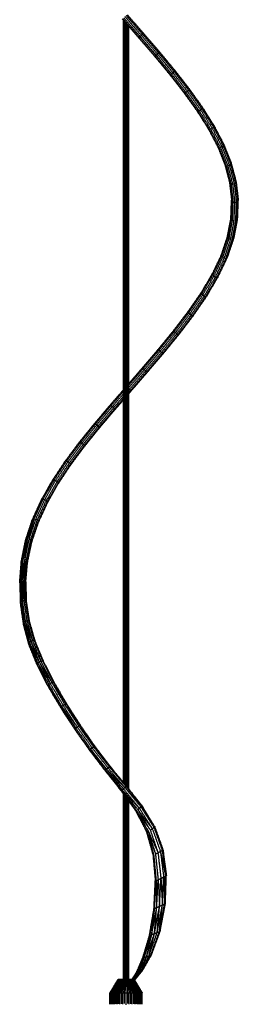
# Model space of a CAD drawing. Header units: millimetres. Extents: x 151 to 203, y 114 to 301.
# Tile 8 of 9: x 173 to 181, y 243 to 279. Entities that reach past the tile are written whole.
import ezdxf

# ---------------------------------------------------------------- set-up
doc = ezdxf.new("R2010")
doc.units = ezdxf.units.MM
doc.header["$MEASUREMENT"] = 0
doc.layers.add('Make2D$visible$lines', color=7, linetype='Continuous', true_color=0x000000)

msp = doc.modelspace()

# ---------------------------------------------------------------- linework, layer by layer
at = {"layer": 'Make2D$visible$lines'}
for points in [[(177.027, 279.49), (177.33, 279.144), (177.633, 278.797)], [(177.075, 279.531), (177.378, 279.183), (177.682, 278.836)], [(177.12, 279.568), (177.423, 279.222), (177.726, 278.876)], [(177.151, 279.594), (177.452, 279.249), (177.754, 278.905)], [(177.159, 279.6), (177.459, 279.258), (177.759, 278.916)], [(176.974, 279.444), (177.274, 279.101), (177.574, 278.759)], [(176.991, 279.459), (177.292, 279.114), (177.594, 278.769)], [(177.021, 251.189), (177.021, 265.289), (177.021, 279.39)], [(177.023, 251.187), (177.023, 265.288), (177.023, 279.388)], [(177.025, 251.184), (177.025, 265.285), (177.025, 279.386)], [(177.028, 251.181), (177.028, 265.281), (177.028, 279.382)], [(177.032, 251.176), (177.032, 265.277), (177.032, 279.378)], [(177.037, 251.17), (177.037, 265.271), (177.037, 279.372)], [(177.043, 251.163), (177.043, 265.264), (177.043, 279.366)], [(177.049, 251.156), (177.049, 265.257), (177.049, 279.358)], [(177.056, 251.147), (177.056, 265.249), (177.056, 279.35)], [(177.064, 251.138), (177.064, 265.24), (177.064, 279.342)], [(177.072, 251.129), (177.072, 265.231), (177.072, 279.333)], [(177.08, 251.118), (177.08, 265.221), (177.08, 279.323)], [(177.089, 251.108), (177.089, 265.21), (177.089, 279.313)], [(177.098, 251.097), (177.098, 265.2), (177.098, 279.302)], [(177.108, 251.086), (177.108, 265.189), (177.108, 279.292)], [(177.117, 251.074), (177.117, 265.178), (177.117, 279.281)], [(177.126, 251.063), (177.126, 265.167), (177.126, 279.27)], [(177.136, 251.051), (177.136, 265.155), (177.136, 279.26)], [(177.145, 251.04), (177.145, 265.144), (177.145, 279.249)], [(177.154, 251.028), (177.154, 265.134), (177.154, 279.239)], [(177.162, 251.018), (177.162, 265.123), (177.162, 279.229)], [(177.17, 251.007), (177.17, 265.114), (177.17, 279.22)], [(177.178, 250.998), (177.178, 265.105), (177.178, 279.211)], [(177.185, 250.989), (177.185, 265.096), (177.185, 279.203)], [(177.191, 250.981), (177.191, 265.088), (177.191, 279.196)], [(177.197, 250.974), (177.197, 265.082), (177.197, 279.19)], [(177.202, 250.968), (177.202, 265.076), (177.202, 279.184)], [(177.206, 250.962), (177.206, 265.071), (177.206, 279.18)], [(177.209, 250.958), (177.209, 265.067), (177.209, 279.176)], [(177.211, 250.955), (177.211, 265.064), (177.211, 279.173)], [(177.212, 250.954), (177.212, 265.063), (177.212, 279.172)], [(177.574, 278.759), (177.584, 278.764), (177.594, 278.769)], [(177.574, 278.759), (177.867, 278.417), (178.161, 278.076)], [(177.594, 278.769), (177.614, 278.783), (177.633, 278.797)], [(177.594, 278.769), (177.889, 278.425), (178.185, 278.081)], [(177.633, 278.797), (177.658, 278.817), (177.682, 278.836)], [(177.633, 278.797), (177.93, 278.451), (178.227, 278.105)], [(177.682, 278.836), (177.704, 278.856), (177.726, 278.876)], [(177.682, 278.836), (177.979, 278.49), (178.277, 278.143)], [(177.726, 278.876), (177.74, 278.89), (177.754, 278.905)], [(177.726, 278.876), (178.023, 278.53), (178.32, 278.184)], [(177.754, 278.905), (177.756, 278.91), (177.759, 278.916)], [(177.754, 278.905), (178.05, 278.561), (178.346, 278.216)], [(177.759, 278.916), (178.053, 278.574), (178.348, 278.232)], [(178.161, 278.076), (178.443, 277.736), (178.724, 277.396)], [(178.185, 278.081), (178.206, 278.093), (178.227, 278.105)], [(178.185, 278.081), (178.468, 277.738), (178.751, 277.396)], [(178.227, 278.105), (178.252, 278.124), (178.277, 278.143)], [(178.227, 278.105), (178.512, 277.761), (178.797, 277.416)], [(178.277, 278.143), (178.298, 278.163), (178.32, 278.184)], [(178.277, 278.143), (178.562, 277.797), (178.848, 277.451)], [(178.32, 278.184), (178.333, 278.2), (178.346, 278.216)], [(178.32, 278.184), (178.606, 277.838), (178.892, 277.492)], [(178.346, 278.216), (178.347, 278.224), (178.348, 278.232)], [(178.346, 278.216), (178.631, 277.872), (178.916, 277.528)], [(178.348, 278.232), (178.631, 277.89), (178.914, 277.549)], [(178.724, 277.396), (178.989, 277.058), (179.253, 276.719)], [(178.751, 277.396), (178.774, 277.406), (178.797, 277.416)], [(178.751, 277.396), (179.017, 277.055), (179.283, 276.714)], [(178.797, 277.416), (178.822, 277.434), (178.848, 277.451)], [(178.797, 277.416), (179.064, 277.073), (179.331, 276.73)], [(178.848, 277.451), (178.87, 277.472), (178.892, 277.492)], [(178.848, 277.451), (179.116, 277.107), (179.384, 276.763)], [(178.892, 277.492), (178.904, 277.51), (178.916, 277.528)], [(178.892, 277.492), (179.16, 277.148), (179.428, 276.804)], [(178.914, 277.549), (179.181, 277.208), (179.447, 276.867)], [(178.914, 277.549), (178.915, 277.538), (178.916, 277.528)], [(178.916, 277.528), (179.184, 277.185), (179.451, 276.842)], [(179.253, 276.719), (179.494, 276.383), (179.734, 276.047)], [(179.283, 276.714), (179.307, 276.722), (179.331, 276.73)], [(179.283, 276.714), (179.525, 276.376), (179.767, 276.037)], [(179.331, 276.73), (179.358, 276.746), (179.384, 276.763)], [(179.331, 276.73), (179.575, 276.389), (179.818, 276.048)], [(179.384, 276.763), (179.406, 276.783), (179.428, 276.804)], [(179.384, 276.763), (179.629, 276.42), (179.873, 276.078)], [(179.428, 276.804), (179.44, 276.823), (179.451, 276.842)], [(179.428, 276.804), (179.673, 276.461), (179.918, 276.118)], [(179.447, 276.867), (179.69, 276.527), (179.933, 276.187)], [(179.447, 276.867), (179.449, 276.854), (179.451, 276.842)], [(179.451, 276.842), (179.695, 276.5), (179.94, 276.158)], [(179.933, 276.187), (180.147, 275.848), (180.361, 275.508)], [(179.933, 276.187), (179.936, 276.172), (179.94, 276.158)], [(179.734, 276.047), (179.946, 275.713), (180.157, 275.379)], [(179.734, 276.047), (179.751, 276.042), (179.767, 276.037)], [(179.767, 276.037), (179.793, 276.043), (179.818, 276.048)], [(179.767, 276.037), (179.98, 275.701), (180.193, 275.364)], [(179.818, 276.048), (179.846, 276.063), (179.873, 276.078)], [(179.818, 276.048), (180.032, 275.709), (180.246, 275.37)], [(179.873, 276.078), (179.896, 276.098), (179.918, 276.118)], [(179.873, 276.078), (180.088, 275.737), (180.303, 275.396)], [(179.918, 276.118), (179.929, 276.138), (179.94, 276.158)], [(179.918, 276.118), (180.133, 275.776), (180.349, 275.435)], [(179.94, 276.158), (180.155, 275.817), (180.37, 275.476)], [(180.349, 275.435), (180.359, 275.455), (180.37, 275.476)], [(180.361, 275.508), (180.54, 275.169), (180.718, 274.829)], [(180.361, 275.508), (180.365, 275.492), (180.37, 275.476)], [(180.37, 275.476), (180.549, 275.135), (180.729, 274.794)], [(180.157, 275.379), (180.333, 275.046), (180.508, 274.712)], [(180.157, 275.379), (180.175, 275.372), (180.193, 275.364)], [(180.193, 275.364), (180.37, 275.028), (180.547, 274.693)], [(180.246, 275.37), (180.275, 275.383), (180.303, 275.396)], [(180.246, 275.37), (180.425, 275.032), (180.603, 274.694)], [(180.303, 275.396), (180.326, 275.416), (180.349, 275.435)], [(180.303, 275.396), (180.483, 275.056), (180.662, 274.716)], [(180.349, 275.435), (180.528, 275.094), (180.708, 274.753)], [(180.662, 274.716), (180.685, 274.734), (180.708, 274.753)], [(180.708, 274.753), (180.719, 274.773), (180.729, 274.794)], [(180.708, 274.753), (180.846, 274.411), (180.983, 274.069)], [(180.718, 274.829), (180.855, 274.488), (180.991, 274.147)], [(180.718, 274.829), (180.723, 274.812), (180.729, 274.794)], [(180.729, 274.794), (180.866, 274.452), (181.003, 274.11)], [(180.508, 274.712), (180.642, 274.378), (180.775, 274.044)], [(180.508, 274.712), (180.527, 274.703), (180.547, 274.693)], [(180.547, 274.693), (180.681, 274.357), (180.816, 274.021)], [(180.603, 274.694), (180.633, 274.705), (180.662, 274.716)], [(180.603, 274.694), (180.739, 274.356), (180.875, 274.017)], [(180.662, 274.716), (180.799, 274.376), (180.936, 274.035)], [(180.768, 274.061), (180.854, 273.738), (180.939, 273.414)], [(180.775, 274.044), (180.864, 273.71), (180.952, 273.375)], [(180.775, 274.044), (180.796, 274.033), (180.816, 274.021)], [(180.816, 274.021), (180.905, 273.684), (180.994, 273.348)], [(180.875, 274.017), (180.906, 274.026), (180.936, 274.035)], [(180.875, 274.017), (180.965, 273.678), (181.055, 273.339)], [(180.936, 274.035), (180.96, 274.052), (180.983, 274.069)], [(180.936, 274.035), (181.027, 273.693), (181.118, 273.352)], [(180.983, 274.069), (180.993, 274.089), (181.003, 274.11)], [(180.983, 274.069), (181.075, 273.726), (181.166, 273.383)], [(180.991, 274.147), (180.997, 274.128), (181.003, 274.11)], [(181.003, 274.11), (181.095, 273.766), (181.186, 273.423)], [(180.939, 273.414), (180.978, 273.078), (181.017, 272.743)], [(180.939, 273.414), (180.945, 273.394), (180.952, 273.375)], [(180.952, 273.375), (180.991, 273.039), (181.031, 272.703)], [(180.952, 273.375), (180.973, 273.361), (180.994, 273.348)], [(180.994, 273.348), (181.034, 273.01), (181.074, 272.672)], [(180.994, 273.348), (181.025, 273.343), (181.055, 273.339)], [(181.055, 273.339), (181.086, 273.346), (181.118, 273.352)], [(181.055, 273.339), (181.095, 272.999), (181.136, 272.659)], [(181.118, 273.352), (181.142, 273.367), (181.166, 273.383)], [(181.118, 273.352), (181.159, 273.009), (181.199, 272.667)], [(181.166, 273.383), (181.176, 273.403), (181.186, 273.423)], [(181.166, 273.383), (181.207, 273.038), (181.248, 272.694)], [(181.186, 273.423), (181.227, 273.078), (181.267, 272.732)], [(180.993, 272.068), (181.005, 272.405), (181.017, 272.743)], [(181.007, 272.027), (181.019, 272.365), (181.031, 272.703)], [(181.017, 272.743), (181.024, 272.723), (181.031, 272.703)], [(181.031, 272.703), (181.053, 272.687), (181.074, 272.672)], [(181.051, 271.993), (181.063, 272.333), (181.074, 272.672)], [(181.074, 272.672), (181.105, 272.665), (181.136, 272.659)], [(181.112, 271.975), (181.124, 272.317), (181.136, 272.659)], [(181.136, 272.659), (181.168, 272.663), (181.199, 272.667)], [(181.175, 271.978), (181.187, 272.323), (181.199, 272.667)], [(181.199, 272.667), (181.224, 272.68), (181.248, 272.694)], [(181.223, 272.001), (181.235, 272.348), (181.248, 272.694)], [(181.242, 272.038), (181.255, 272.385), (181.267, 272.732)], [(181.248, 272.694), (181.258, 272.713), (181.267, 272.732)], [(180.866, 271.387), (180.929, 271.728), (180.993, 272.068)], [(180.881, 271.347), (180.944, 271.687), (181.007, 272.027)], [(180.924, 271.311), (180.987, 271.652), (181.051, 271.993)], [(180.984, 271.288), (181.048, 271.632), (181.112, 271.975)], [(180.993, 272.068), (181, 272.047), (181.007, 272.027)], [(181.007, 272.027), (181.029, 272.01), (181.051, 271.993)], [(181.045, 271.286), (181.11, 271.632), (181.175, 271.978)], [(181.051, 271.993), (181.082, 271.984), (181.112, 271.975)], [(181.091, 271.305), (181.157, 271.653), (181.223, 272.001)], [(181.109, 271.339), (181.176, 271.689), (181.242, 272.038)], [(181.175, 271.978), (181.199, 271.99), (181.223, 272.001)], [(181.223, 272.001), (181.233, 272.02), (181.242, 272.038)], [(180.636, 270.7), (180.751, 271.044), (180.866, 271.387)], [(180.652, 270.66), (180.759, 271.024), (180.866, 271.387)], [(180.652, 270.66), (180.766, 271.004), (180.881, 271.347)], [(180.695, 270.622), (180.809, 270.966), (180.924, 271.311)], [(180.753, 270.596), (180.869, 270.942), (180.984, 271.288)], [(180.812, 270.589), (180.929, 270.938), (181.045, 271.286)], [(180.855, 270.603), (180.973, 270.954), (181.091, 271.305)], [(180.866, 271.387), (180.873, 271.367), (180.881, 271.347)], [(180.87, 270.633), (180.99, 270.986), (181.109, 271.339)], [(180.87, 270.633), (180.964, 270.918), (181.058, 271.202)], [(180.881, 271.347), (180.902, 271.329), (180.924, 271.311)], [(180.924, 271.311), (180.954, 271.299), (180.984, 271.288)], [(181.045, 271.286), (181.068, 271.296), (181.091, 271.305)], [(181.091, 271.305), (181.1, 271.322), (181.109, 271.339)], [(180.306, 270.005), (180.471, 270.352), (180.636, 270.7)], [(180.324, 269.967), (180.488, 270.313), (180.652, 270.66)], [(180.366, 269.927), (180.53, 270.275), (180.695, 270.622)], [(180.423, 269.897), (180.588, 270.247), (180.753, 270.596)], [(180.478, 269.885), (180.645, 270.237), (180.812, 270.589)], [(180.518, 269.894), (180.686, 270.248), (180.855, 270.603)], [(180.636, 270.7), (180.644, 270.68), (180.652, 270.66)], [(180.652, 270.66), (180.673, 270.641), (180.695, 270.622)], [(180.695, 270.622), (180.724, 270.609), (180.753, 270.596)], [(180.812, 270.589), (180.833, 270.596), (180.855, 270.603)], [(180.855, 270.603), (180.862, 270.618), (180.87, 270.633)], [(179.893, 269.306), (180.099, 269.655), (180.306, 270.005)], [(179.903, 269.329), (180.111, 269.68), (180.319, 270.032)], [(180.306, 270.005), (180.315, 269.986), (180.324, 269.967)], [(179.912, 269.269), (180.118, 269.618), (180.324, 269.967)], [(179.954, 269.229), (180.16, 269.578), (180.366, 269.927)], [(180.009, 269.196), (180.216, 269.547), (180.423, 269.897)], [(180.061, 269.179), (180.27, 269.532), (180.478, 269.885)], [(180.097, 269.182), (180.307, 269.538), (180.518, 269.894)], [(180.324, 269.967), (180.345, 269.947), (180.366, 269.927)], [(180.366, 269.927), (180.395, 269.912), (180.423, 269.897)], [(180.423, 269.897), (180.451, 269.891), (180.478, 269.885)], [(180.478, 269.885), (180.498, 269.889), (180.518, 269.894)], [(179.411, 268.606), (179.652, 268.956), (179.893, 269.306)], [(179.418, 268.625), (179.66, 268.977), (179.903, 269.329)], [(179.432, 268.572), (179.672, 268.92), (179.912, 269.269)], [(179.893, 269.306), (179.898, 269.317), (179.903, 269.329)], [(179.893, 269.306), (179.902, 269.287), (179.912, 269.269)], [(179.912, 269.269), (179.933, 269.249), (179.954, 269.229)], [(179.474, 268.531), (179.714, 268.88), (179.954, 269.229)], [(179.527, 268.495), (179.768, 268.845), (180.009, 269.196)], [(179.577, 268.473), (179.819, 268.826), (180.061, 269.179)], [(179.609, 268.472), (179.853, 268.827), (180.097, 269.182)], [(179.954, 269.229), (179.982, 269.212), (180.009, 269.196)], [(180.009, 269.196), (180.035, 269.187), (180.061, 269.179)], [(180.061, 269.179), (180.079, 269.18), (180.097, 269.182)], [(178.878, 267.91), (179.145, 268.258), (179.411, 268.606)], [(178.883, 267.925), (179.15, 268.275), (179.418, 268.625)], [(178.9, 267.878), (179.166, 268.225), (179.432, 268.572)], [(179.411, 268.606), (179.415, 268.616), (179.418, 268.625)], [(179.411, 268.606), (179.421, 268.589), (179.432, 268.572)], [(179.432, 268.572), (179.453, 268.551), (179.474, 268.531)], [(178.943, 267.837), (179.208, 268.184), (179.474, 268.531)], [(178.994, 267.799), (179.261, 268.147), (179.527, 268.495)], [(179.041, 267.773), (179.309, 268.123), (179.577, 268.473)], [(179.071, 267.766), (179.34, 268.119), (179.609, 268.472)], [(179.474, 268.531), (179.501, 268.513), (179.527, 268.495)], [(179.527, 268.495), (179.552, 268.484), (179.577, 268.473)], [(178.31, 267.217), (178.594, 267.563), (178.878, 267.91)], [(178.312, 267.228), (178.597, 267.576), (178.883, 267.925)], [(178.333, 267.188), (178.617, 267.533), (178.9, 267.878)], [(178.376, 267.148), (178.659, 267.492), (178.943, 267.837)], [(178.878, 267.91), (178.88, 267.917), (178.883, 267.925)], [(178.878, 267.91), (178.889, 267.894), (178.9, 267.878)], [(178.9, 267.878), (178.921, 267.857), (178.943, 267.837)], [(178.943, 267.837), (178.968, 267.818), (178.994, 267.799)], [(178.427, 267.108), (178.71, 267.453), (178.994, 267.799)], [(178.471, 267.078), (178.756, 267.425), (179.041, 267.773)], [(178.498, 267.067), (178.784, 267.417), (179.071, 267.766)], [(178.994, 267.799), (179.018, 267.786), (179.041, 267.773)], [(177.722, 266.534), (178.017, 266.881), (178.312, 267.228)], [(177.723, 266.528), (178.016, 266.873), (178.31, 267.217)], [(177.748, 266.502), (178.041, 266.845), (178.333, 267.188)], [(177.791, 266.463), (178.084, 266.805), (178.376, 267.148)], [(177.84, 266.421), (178.133, 266.765), (178.427, 267.108)], [(177.883, 266.389), (178.177, 266.733), (178.471, 267.078)], [(178.31, 267.217), (178.311, 267.222), (178.312, 267.228)], [(178.31, 267.217), (178.322, 267.202), (178.333, 267.188)], [(178.333, 267.188), (178.355, 267.168), (178.376, 267.148)], [(178.376, 267.148), (178.401, 267.128), (178.427, 267.108)], [(178.427, 267.108), (178.449, 267.093), (178.471, 267.078)], [(178.471, 267.078), (178.485, 267.073), (178.498, 267.067)], [(177.907, 266.373), (178.203, 266.72), (178.498, 267.067)], [(177.212, 265.946), (177.467, 266.24), (177.722, 266.534)], [(177.212, 265.94), (177.468, 266.234), (177.723, 266.528)], [(177.212, 265.886), (177.48, 266.194), (177.748, 266.502)], [(177.212, 265.798), (177.502, 266.131), (177.791, 266.463)], [(177.247, 265.739), (177.544, 266.08), (177.84, 266.421)], [(177.288, 265.704), (177.585, 266.046), (177.883, 266.389)], [(177.309, 265.684), (177.608, 266.029), (177.907, 266.373)], [(177.723, 266.528), (177.735, 266.515), (177.748, 266.502)], [(177.748, 266.502), (177.769, 266.482), (177.791, 266.463)], [(177.791, 266.463), (177.816, 266.442), (177.84, 266.421)], [(177.84, 266.421), (177.862, 266.405), (177.883, 266.389)], [(177.883, 266.389), (177.895, 266.381), (177.907, 266.373)], [(176.525, 265.152), (176.773, 265.439), (177.021, 265.725)], [(176.531, 265.155), (176.776, 265.437), (177.021, 265.72)], [(176.561, 265.136), (176.791, 265.401), (177.021, 265.666)], [(177.212, 265.769), (177.23, 265.754), (177.247, 265.739)], [(177.212, 265.7), (177.23, 265.72), (177.247, 265.739)], [(177.212, 265.617), (177.25, 265.661), (177.288, 265.704)], [(177.212, 265.573), (177.261, 265.629), (177.309, 265.684)], [(177.247, 265.739), (177.267, 265.722), (177.288, 265.704)], [(177.288, 265.704), (177.298, 265.694), (177.309, 265.684)], [(176.607, 265.101), (176.814, 265.34), (177.021, 265.578)], [(176.656, 265.059), (176.839, 265.27), (177.021, 265.48)], [(176.695, 265.021), (176.858, 265.209), (177.021, 265.397)], [(176.714, 264.998), (176.868, 265.175), (177.021, 265.353)], [(175.937, 264.46), (176.231, 264.806), (176.525, 265.152)], [(175.948, 264.468), (176.239, 264.811), (176.531, 265.155)], [(175.981, 264.454), (176.271, 264.795), (176.561, 265.136)], [(176.029, 264.422), (176.318, 264.762), (176.607, 265.101)], [(176.079, 264.38), (176.367, 264.72), (176.656, 265.059)], [(176.116, 264.34), (176.406, 264.681), (176.695, 265.021)], [(176.132, 264.313), (176.423, 264.655), (176.714, 264.998)], [(176.531, 265.155), (176.546, 265.146), (176.561, 265.136)], [(176.561, 265.136), (176.584, 265.119), (176.607, 265.101)], [(176.607, 265.101), (176.631, 265.08), (176.656, 265.059)], [(176.656, 265.059), (176.675, 265.04), (176.695, 265.021)], [(176.695, 265.021), (176.704, 265.01), (176.714, 264.998)], [(175.377, 263.768), (175.657, 264.114), (175.937, 264.46)], [(175.391, 263.78), (175.67, 264.124), (175.948, 264.468)], [(175.429, 263.771), (175.705, 264.112), (175.981, 264.454)], [(175.479, 263.742), (175.754, 264.082), (176.029, 264.422)], [(175.53, 263.702), (175.804, 264.041), (176.079, 264.38)], [(175.567, 263.661), (175.841, 264), (176.116, 264.34)], [(175.58, 263.63), (175.856, 263.971), (176.132, 264.313)], [(175.937, 264.46), (175.943, 264.464), (175.948, 264.468)], [(175.948, 264.468), (175.964, 264.461), (175.981, 264.454)], [(175.981, 264.454), (176.005, 264.438), (176.029, 264.422)], [(176.029, 264.422), (176.054, 264.401), (176.079, 264.38)], [(176.079, 264.38), (176.097, 264.36), (176.116, 264.34)], [(176.116, 264.34), (176.124, 264.327), (176.132, 264.313)], [(174.858, 263.073), (175.118, 263.42), (175.377, 263.768)], [(174.876, 263.09), (175.134, 263.435), (175.391, 263.78)], [(174.917, 263.086), (175.173, 263.428), (175.429, 263.771)], [(174.971, 263.061), (175.225, 263.402), (175.479, 263.742)], [(175.023, 263.022), (175.276, 263.362), (175.53, 263.702)], [(175.059, 262.979), (175.313, 263.32), (175.567, 263.661)], [(175.069, 262.944), (175.324, 263.287), (175.58, 263.63)], [(175.377, 263.768), (175.384, 263.774), (175.391, 263.78)], [(175.391, 263.78), (175.41, 263.776), (175.429, 263.771)], [(175.429, 263.771), (175.454, 263.757), (175.479, 263.742)], [(175.479, 263.742), (175.505, 263.722), (175.53, 263.702)], [(175.53, 263.702), (175.548, 263.681), (175.567, 263.661)], [(175.567, 263.661), (175.573, 263.645), (175.58, 263.63)], [(174.389, 262.364), (174.624, 262.718), (174.858, 263.073)], [(174.41, 262.386), (174.643, 262.738), (174.876, 263.09)], [(174.454, 262.387), (174.686, 262.737), (174.917, 263.086)], [(174.858, 263.073), (174.867, 263.082), (174.876, 263.09)], [(174.917, 263.086), (174.944, 263.073), (174.971, 263.061)], [(174.511, 262.366), (174.741, 262.713), (174.971, 263.061)], [(174.565, 262.328), (174.794, 262.675), (175.023, 263.022)], [(174.6, 262.284), (174.83, 262.632), (175.059, 262.979)], [(174.609, 262.246), (174.839, 262.595), (175.069, 262.944)], [(174.971, 263.061), (174.997, 263.041), (175.023, 263.022)], [(175.023, 263.022), (175.041, 263), (175.059, 262.979)], [(175.059, 262.979), (175.064, 262.961), (175.069, 262.944)], [(173.979, 261.641), (174.184, 262.002), (174.389, 262.364)], [(174.003, 261.669), (174.206, 262.028), (174.41, 262.386)], [(174.05, 261.676), (174.252, 262.032), (174.454, 262.387)], [(174.11, 261.659), (174.31, 262.013), (174.511, 262.366)], [(174.389, 262.364), (174.399, 262.375), (174.41, 262.386)], [(174.454, 262.387), (174.483, 262.377), (174.511, 262.366)], [(174.511, 262.366), (174.538, 262.347), (174.565, 262.328)], [(174.165, 261.624), (174.365, 261.976), (174.565, 262.328)], [(174.201, 261.58), (174.401, 261.932), (174.6, 262.284)], [(174.208, 261.538), (174.409, 261.892), (174.609, 262.246)], [(174.565, 262.328), (174.582, 262.306), (174.6, 262.284)], [(174.6, 262.284), (174.605, 262.265), (174.609, 262.246)], [(173.643, 260.903), (173.811, 261.272), (173.979, 261.641)], [(173.667, 260.936), (173.835, 261.303), (174.003, 261.669)], [(173.717, 260.949), (173.884, 261.312), (174.05, 261.676)], [(173.717, 260.949), (173.86, 261.309), (174.003, 261.669)], [(173.778, 260.939), (173.944, 261.299), (174.11, 261.659)], [(173.834, 260.908), (173.999, 261.266), (174.165, 261.624)], [(173.979, 261.641), (173.991, 261.655), (174.003, 261.669)], [(174.003, 261.669), (174.026, 261.672), (174.05, 261.676)], [(174.05, 261.676), (174.08, 261.668), (174.11, 261.659)], [(174.11, 261.659), (174.137, 261.642), (174.165, 261.624)], [(174.165, 261.624), (174.183, 261.602), (174.201, 261.58)], [(173.87, 260.865), (174.036, 261.222), (174.201, 261.58)], [(173.877, 260.82), (174.043, 261.179), (174.208, 261.538)], [(174.201, 261.58), (174.204, 261.559), (174.208, 261.538)], [(173.394, 260.144), (173.518, 260.524), (173.643, 260.903)], [(173.419, 260.183), (173.543, 260.559), (173.667, 260.936)], [(173.419, 260.183), (173.531, 260.543), (173.643, 260.903)], [(173.469, 260.203), (173.593, 260.576), (173.717, 260.949)], [(173.469, 260.203), (173.568, 260.57), (173.667, 260.936)], [(173.53, 260.2), (173.623, 260.575), (173.717, 260.949)], [(173.53, 260.2), (173.654, 260.57), (173.778, 260.939)], [(173.586, 260.175), (173.71, 260.541), (173.834, 260.908)], [(173.643, 260.903), (173.655, 260.92), (173.667, 260.936)], [(173.667, 260.936), (173.692, 260.943), (173.717, 260.949)], [(173.778, 260.939), (173.806, 260.923), (173.834, 260.908)], [(173.834, 260.908), (173.852, 260.886), (173.87, 260.865)], [(173.622, 260.134), (173.746, 260.499), (173.87, 260.865)], [(173.628, 260.089), (173.752, 260.454), (173.877, 260.82)], [(173.87, 260.865), (173.874, 260.843), (173.877, 260.82)], [(173.265, 259.41), (173.342, 259.797), (173.419, 260.183)], [(173.314, 259.439), (173.391, 259.821), (173.469, 260.203)], [(173.314, 259.439), (173.366, 259.811), (173.419, 260.183)], [(173.374, 259.445), (173.421, 259.824), (173.469, 260.203)], [(173.374, 259.445), (173.452, 259.823), (173.53, 260.2)], [(173.394, 260.144), (173.406, 260.164), (173.419, 260.183)], [(173.419, 260.183), (173.444, 260.193), (173.469, 260.203)], [(173.429, 259.426), (173.508, 259.801), (173.586, 260.175)], [(173.53, 260.2), (173.558, 260.188), (173.586, 260.175)], [(173.586, 260.175), (173.604, 260.154), (173.622, 260.134)], [(173.24, 259.367), (173.317, 259.756), (173.394, 260.144)], [(173.265, 259.41), (173.329, 259.777), (173.394, 260.144)], [(173.464, 259.389), (173.543, 259.761), (173.622, 260.134)], [(173.47, 259.343), (173.549, 259.716), (173.628, 260.089)], [(173.622, 260.134), (173.625, 260.111), (173.628, 260.089)], [(173.251, 258.668), (173.283, 259.053), (173.314, 259.439)], [(173.265, 259.41), (173.29, 259.425), (173.314, 259.439)], [(173.31, 258.682), (173.342, 259.064), (173.374, 259.445)], [(173.31, 258.682), (173.312, 259.061), (173.314, 259.439)], [(173.364, 258.671), (173.369, 259.058), (173.374, 259.445)], [(173.364, 258.671), (173.396, 259.049), (173.429, 259.426)], [(173.374, 259.445), (173.401, 259.436), (173.429, 259.426)], [(173.429, 259.426), (173.447, 259.408), (173.464, 259.389)], [(173.18, 258.583), (173.21, 258.975), (173.24, 259.367)], [(173.204, 258.631), (173.235, 259.021), (173.265, 259.41)], [(173.204, 258.631), (173.222, 258.999), (173.24, 259.367)], [(173.24, 259.367), (173.253, 259.389), (173.265, 259.41)], [(173.251, 258.668), (173.258, 259.039), (173.265, 259.41)], [(173.398, 258.638), (173.431, 259.013), (173.464, 259.389)], [(173.403, 258.592), (173.437, 258.967), (173.47, 259.343)], [(173.464, 259.389), (173.467, 259.366), (173.47, 259.343)], [(173.18, 258.583), (173.192, 258.607), (173.204, 258.631)], [(173.18, 258.583), (173.192, 258.197), (173.205, 257.811)], [(173.204, 258.631), (173.228, 258.65), (173.251, 258.668)], [(173.204, 258.631), (173.216, 258.247), (173.228, 257.862)], [(173.204, 258.631), (173.24, 258.268), (173.275, 257.905)], [(173.251, 258.668), (173.263, 258.286), (173.275, 257.905)], [(173.251, 258.668), (173.292, 258.297), (173.333, 257.927)], [(173.31, 258.682), (173.321, 258.305), (173.333, 257.927)], [(173.31, 258.682), (173.348, 258.302), (173.387, 257.922)], [(173.31, 258.682), (173.337, 258.677), (173.364, 258.671)], [(173.364, 258.671), (173.375, 258.297), (173.387, 257.922)], [(173.364, 258.671), (173.381, 258.655), (173.398, 258.638)], [(173.398, 258.638), (173.41, 258.266), (173.421, 257.893)], [(173.398, 258.638), (173.401, 258.615), (173.403, 258.592)], [(173.403, 258.592), (173.414, 258.228), (173.425, 257.864)], [(173.205, 257.811), (173.217, 257.836), (173.228, 257.862)], [(173.205, 257.811), (173.259, 257.435), (173.312, 257.059)], [(173.205, 257.811), (173.207, 257.788), (173.209, 257.765)], [(173.209, 257.765), (173.263, 257.39), (173.317, 257.016)], [(173.228, 257.862), (173.252, 257.883), (173.275, 257.905)], [(173.228, 257.862), (173.283, 257.487), (173.337, 257.112)], [(173.228, 257.862), (173.307, 257.51), (173.385, 257.158)], [(173.275, 257.905), (173.304, 257.916), (173.333, 257.927)], [(173.275, 257.905), (173.33, 257.531), (173.385, 257.158)], [(173.333, 257.927), (173.389, 257.556), (173.444, 257.184)], [(173.333, 257.927), (173.36, 257.924), (173.387, 257.922)], [(173.387, 257.922), (173.443, 257.554), (173.499, 257.185)], [(173.387, 257.922), (173.404, 257.908), (173.421, 257.893)], [(173.421, 257.893), (173.477, 257.527), (173.533, 257.16)], [(173.312, 257.059), (173.325, 257.086), (173.337, 257.112)], [(173.312, 257.059), (173.413, 256.69), (173.513, 256.32)], [(173.312, 257.059), (173.426, 256.715), (173.54, 256.371)], [(173.312, 257.059), (173.315, 257.037), (173.317, 257.016)], [(173.317, 257.016), (173.417, 256.648), (173.517, 256.28)], [(173.337, 257.112), (173.361, 257.135), (173.385, 257.158)], [(173.337, 257.112), (173.439, 256.741), (173.54, 256.371)], [(173.337, 257.112), (173.464, 256.764), (173.59, 256.417)], [(173.385, 257.158), (173.415, 257.171), (173.444, 257.184)], [(173.385, 257.158), (173.488, 256.787), (173.59, 256.417)], [(173.385, 257.158), (173.518, 256.802), (173.652, 256.446)], [(173.444, 257.184), (173.548, 256.815), (173.652, 256.446)], [(173.499, 257.185), (173.603, 256.818), (173.708, 256.45)], [(173.499, 257.185), (173.621, 256.807), (173.742, 256.429)], [(173.499, 257.185), (173.516, 257.173), (173.533, 257.16)], [(173.533, 257.16), (173.638, 256.795), (173.742, 256.429)], [(173.513, 256.32), (173.527, 256.346), (173.54, 256.371)], [(173.513, 256.32), (173.666, 255.942), (173.819, 255.563)], [(173.513, 256.32), (173.681, 255.965), (173.848, 255.61)], [(173.513, 256.32), (173.515, 256.3), (173.517, 256.28)], [(173.517, 256.28), (173.67, 255.904), (173.822, 255.527)], [(173.54, 256.371), (173.565, 256.394), (173.59, 256.417)], [(173.54, 256.371), (173.694, 255.99), (173.848, 255.61)], [(173.54, 256.371), (173.72, 256.012), (173.9, 255.654)], [(173.59, 256.417), (173.621, 256.431), (173.652, 256.446)], [(173.59, 256.417), (173.745, 256.035), (173.9, 255.654)], [(173.59, 256.417), (173.777, 256.05), (173.963, 255.684)], [(173.652, 256.446), (173.68, 256.448), (173.708, 256.45)], [(173.652, 256.446), (173.807, 256.065), (173.963, 255.684)], [(173.708, 256.45), (173.863, 256.071), (174.019, 255.691)], [(173.708, 256.45), (173.88, 256.062), (174.053, 255.675)], [(173.708, 256.45), (173.725, 256.44), (173.742, 256.429)], [(173.742, 256.429), (173.898, 256.052), (174.053, 255.675)], [(173.819, 255.563), (173.834, 255.587), (173.848, 255.61)], [(173.819, 255.563), (174.023, 255.168), (174.226, 254.772)], [(173.819, 255.563), (173.821, 255.545), (173.822, 255.527)], [(173.822, 255.527), (174.025, 255.134), (174.228, 254.741)], [(173.822, 255.527), (174.024, 255.15), (174.226, 254.772)], [(173.848, 255.61), (173.874, 255.632), (173.9, 255.654)], [(173.848, 255.61), (174.051, 255.213), (174.255, 254.815)], [(173.848, 255.61), (174.077, 255.234), (174.307, 254.858)], [(173.9, 255.654), (173.931, 255.669), (173.963, 255.684)], [(173.9, 255.654), (174.104, 255.256), (174.307, 254.858)], [(173.9, 255.654), (174.134, 255.272), (174.369, 254.889)], [(173.963, 255.684), (173.991, 255.687), (174.019, 255.691)], [(173.963, 255.684), (174.166, 255.286), (174.369, 254.889)], [(174.019, 255.691), (174.221, 255.296), (174.423, 254.9)], [(174.019, 255.691), (174.036, 255.683), (174.053, 255.675)], [(174.053, 255.675), (174.255, 255.282), (174.456, 254.888)], [(174.226, 254.772), (174.241, 254.794), (174.255, 254.815)], [(174.226, 254.772), (174.467, 254.367), (174.708, 253.962)], [(174.226, 254.772), (174.481, 254.388), (174.736, 254.003)], [(174.226, 254.772), (174.227, 254.757), (174.228, 254.741)], [(174.228, 254.741), (174.469, 254.338), (174.709, 253.934)], [(174.228, 254.741), (174.468, 254.352), (174.708, 253.962)], [(174.255, 254.815), (174.281, 254.837), (174.307, 254.858)], [(174.255, 254.815), (174.496, 254.409), (174.736, 254.003)], [(174.307, 254.858), (174.338, 254.874), (174.369, 254.889)], [(174.307, 254.858), (174.547, 254.452), (174.786, 254.046)], [(174.369, 254.889), (174.396, 254.895), (174.423, 254.9)], [(174.369, 254.889), (174.606, 254.485), (174.844, 254.08)], [(174.369, 254.889), (174.632, 254.492), (174.895, 254.095)], [(174.423, 254.9), (174.659, 254.498), (174.895, 254.095)], [(174.423, 254.9), (174.44, 254.894), (174.456, 254.888)], [(174.456, 254.888), (174.691, 254.488), (174.925, 254.087)], [(174.708, 253.962), (174.722, 253.982), (174.736, 254.003)], [(174.708, 253.962), (174.97, 253.561), (175.232, 253.161)], [(174.708, 253.962), (174.984, 253.582), (175.26, 253.201)], [(174.708, 253.962), (174.709, 253.948), (174.709, 253.934)], [(174.736, 254.003), (174.761, 254.025), (174.786, 254.046)], [(174.736, 254.003), (174.998, 253.602), (175.26, 253.201)], [(174.736, 254.003), (175.022, 253.624), (175.307, 253.246)], [(174.786, 254.046), (174.815, 254.063), (174.844, 254.08)], [(174.786, 254.046), (175.046, 253.646), (175.307, 253.246)], [(174.844, 254.08), (174.869, 254.087), (174.895, 254.095)], [(174.844, 254.08), (175.102, 253.681), (175.36, 253.282)], [(174.844, 254.08), (175.125, 253.69), (175.406, 253.301)], [(174.895, 254.095), (175.15, 253.698), (175.406, 253.301)], [(174.895, 254.095), (175.163, 253.695), (175.431, 253.296)], [(174.925, 254.087), (175.178, 253.691), (175.431, 253.296)], [(174.709, 253.934), (174.97, 253.535), (175.232, 253.135)], [(175.26, 253.201), (175.283, 253.223), (175.307, 253.246)], [(175.307, 253.246), (175.333, 253.264), (175.36, 253.282)], [(175.307, 253.246), (175.582, 252.859), (175.857, 252.473)], [(175.36, 253.282), (175.383, 253.291), (175.406, 253.301)], [(175.36, 253.282), (175.633, 252.897), (175.906, 252.512)], [(175.36, 253.282), (175.652, 252.907), (175.944, 252.533)], [(175.406, 253.301), (175.675, 252.917), (175.944, 252.533)], [(175.429, 253.268), (175.696, 252.899), (175.962, 252.53)], [(175.431, 253.296), (175.697, 252.913), (175.962, 252.53)], [(175.232, 253.161), (175.246, 253.181), (175.26, 253.201)], [(175.232, 253.161), (175.507, 252.774), (175.782, 252.387)], [(175.232, 253.135), (175.232, 253.148), (175.232, 253.161)], [(175.232, 253.135), (175.504, 252.749), (175.776, 252.363)], [(175.232, 253.135), (175.499, 252.771), (175.767, 252.407)], [(175.26, 253.201), (175.536, 252.814), (175.811, 252.427)], [(175.857, 252.473), (175.881, 252.492), (175.906, 252.512)], [(175.906, 252.512), (175.925, 252.522), (175.944, 252.533)], [(175.906, 252.512), (176.199, 252.139), (176.492, 251.767)], [(175.906, 252.512), (176.213, 252.15), (176.521, 251.788)], [(175.944, 252.533), (176.232, 252.161), (176.521, 251.788)], [(175.962, 252.53), (176.244, 252.158), (176.526, 251.786)], [(175.776, 252.363), (175.779, 252.375), (175.782, 252.387)], [(175.776, 252.363), (176.061, 251.99), (176.345, 251.618)], [(175.776, 252.363), (176.069, 252.002), (176.362, 251.641)], [(175.782, 252.387), (175.796, 252.407), (175.811, 252.427)], [(175.782, 252.387), (176.072, 252.014), (176.362, 251.641)], [(175.782, 252.387), (176.09, 252.034), (176.399, 251.681)], [(175.811, 252.427), (175.834, 252.45), (175.857, 252.473)], [(175.811, 252.427), (176.105, 252.054), (176.399, 251.681)], [(175.857, 252.473), (176.152, 252.1), (176.447, 251.727)], [(176.126, 252.299), (176.326, 252.043), (176.526, 251.786)], [(176.492, 251.767), (176.506, 251.778), (176.521, 251.788)], [(176.521, 251.788), (176.823, 251.426), (177.126, 251.063)], [(176.526, 251.786), (176.568, 251.733), (176.611, 251.681)], [(176.345, 251.618), (176.353, 251.629), (176.362, 251.641)], [(176.345, 251.618), (176.64, 251.255), (176.935, 250.892)], [(176.345, 251.618), (176.653, 251.272), (176.96, 250.926)], [(176.362, 251.641), (176.38, 251.661), (176.399, 251.681)], [(176.362, 251.641), (176.684, 251.305), (177.006, 250.97)], [(176.371, 251.63), (176.67, 251.273), (176.969, 250.917)], [(176.399, 251.681), (176.423, 251.704), (176.447, 251.727)], [(176.399, 251.681), (176.708, 251.319), (177.018, 250.957)], [(176.399, 251.681), (176.734, 251.342), (177.07, 251.003)], [(176.447, 251.727), (176.469, 251.747), (176.492, 251.767)], [(176.447, 251.727), (176.758, 251.365), (177.07, 251.003)], [(176.492, 251.767), (176.801, 251.405), (177.11, 251.043)], [(176.502, 251.756), (176.814, 251.41), (177.126, 251.063)], [(176.542, 251.376), (176.733, 251.132), (176.925, 250.889)], [(177.11, 251.043), (177.118, 251.053), (177.126, 251.063)], [(177.126, 251.063), (177.413, 250.699), (177.7, 250.335)], [(176.925, 250.889), (177.193, 250.522), (177.461, 250.156)], [(176.925, 250.889), (177.201, 250.537), (177.476, 250.186)], [(176.935, 250.892), (176.952, 250.904), (176.969, 250.917)], [(176.935, 250.892), (177.214, 250.529), (177.492, 250.165)], [(176.935, 250.892), (177.241, 250.543), (177.546, 250.194)], [(176.969, 250.917), (176.993, 250.937), (177.018, 250.957)], [(176.969, 250.917), (177.257, 250.555), (177.546, 250.194)], [(176.969, 250.917), (177.289, 250.576), (177.609, 250.236)], [(177.018, 250.957), (177.044, 250.98), (177.07, 251.003)], [(177.018, 250.957), (177.314, 250.597), (177.609, 250.236)], [(177.021, 243.906), (177.021, 247.332), (177.021, 250.757)], [(177.023, 243.906), (177.023, 247.331), (177.023, 250.755)], [(177.025, 243.906), (177.025, 247.329), (177.025, 250.752)], [(177.028, 243.906), (177.028, 247.327), (177.028, 250.748)], [(177.032, 243.906), (177.032, 247.324), (177.032, 250.742)], [(177.037, 243.906), (177.037, 247.321), (177.037, 250.735)], [(177.043, 243.906), (177.043, 247.317), (177.043, 250.728)], [(177.049, 243.906), (177.049, 247.313), (177.049, 250.719)], [(177.056, 243.906), (177.056, 247.308), (177.056, 250.71)], [(177.064, 243.906), (177.064, 247.303), (177.064, 250.699)], [(177.07, 251.003), (177.09, 251.023), (177.11, 251.043)], [(177.07, 251.003), (177.368, 250.642), (177.666, 250.281)], [(177.07, 251.003), (177.385, 250.661), (177.699, 250.318)], [(177.072, 243.906), (177.072, 247.297), (177.072, 250.688)], [(177.11, 251.043), (177.405, 250.68), (177.699, 250.318)], [(177.11, 251.043), (177.405, 250.689), (177.7, 250.335)], [(177.08, 243.906), (177.08, 247.291), (177.08, 250.677)], [(177.089, 243.906), (177.089, 247.285), (177.089, 250.664)], [(177.098, 243.906), (177.098, 247.279), (177.098, 250.652)], [(177.108, 243.906), (177.108, 247.273), (177.108, 250.639)], [(177.117, 243.906), (177.117, 247.266), (177.117, 250.626)], [(177.126, 243.906), (177.126, 247.26), (177.126, 250.613)], [(177.136, 243.906), (177.136, 247.254), (177.136, 250.601)], [(177.145, 243.906), (177.145, 247.247), (177.145, 250.588)], [(177.154, 243.906), (177.154, 247.241), (177.154, 250.576)], [(177.162, 243.906), (177.162, 247.235), (177.162, 250.564)], [(177.17, 243.906), (177.17, 247.23), (177.17, 250.553)], [(177.178, 243.906), (177.178, 247.225), (177.178, 250.543)], [(177.185, 243.906), (177.185, 247.22), (177.185, 250.533)], [(177.191, 243.906), (177.191, 247.216), (177.191, 250.525)], [(177.197, 243.906), (177.197, 247.212), (177.197, 250.517)], [(177.202, 243.906), (177.202, 247.208), (177.202, 250.511)], [(177.206, 243.906), (177.206, 247.206), (177.206, 250.505)], [(177.209, 243.906), (177.209, 247.204), (177.209, 250.501)], [(177.211, 243.906), (177.211, 247.202), (177.211, 250.498)], [(177.212, 243.906), (177.212, 247.201), (177.212, 250.496)], [(177.666, 250.281), (177.683, 250.3), (177.699, 250.318)], [(177.699, 250.318), (177.7, 250.326), (177.7, 250.335)], [(177.699, 250.318), (177.937, 249.936), (178.174, 249.555)], [(177.7, 250.335), (177.821, 250.13), (177.943, 249.926)], [(177.461, 250.156), (177.477, 250.16), (177.492, 250.165)], [(177.461, 250.156), (177.671, 249.766), (177.882, 249.377)], [(177.461, 250.156), (177.698, 249.776), (177.934, 249.396)], [(177.492, 250.165), (177.713, 249.781), (177.934, 249.396)], [(177.492, 250.165), (177.75, 249.799), (178.009, 249.433)], [(177.546, 250.194), (177.578, 250.215), (177.609, 250.236)], [(177.546, 250.194), (177.777, 249.813), (178.009, 249.433)], [(177.546, 250.194), (177.816, 249.836), (178.086, 249.478)], [(177.569, 249.956), (177.717, 249.668), (177.865, 249.381)], [(177.609, 250.236), (177.638, 250.259), (177.666, 250.281)], [(177.609, 250.236), (177.848, 249.857), (178.086, 249.478)], [(177.666, 250.281), (177.906, 249.902), (178.147, 249.523)], [(177.666, 250.281), (177.92, 249.918), (178.174, 249.555)], [(177.865, 249.381), (177.987, 248.947), (178.11, 248.513)], [(177.865, 249.381), (177.998, 248.957), (178.131, 248.533)], [(177.865, 249.381), (177.873, 249.379), (177.882, 249.377)], [(177.882, 249.377), (177.908, 249.386), (177.934, 249.396)], [(177.882, 249.377), (178.009, 248.947), (178.136, 248.517)], [(177.882, 249.377), (178.041, 248.967), (178.2, 248.556)], [(177.934, 249.396), (178.069, 248.971), (178.204, 248.546)], [(177.934, 249.396), (178.115, 248.993), (178.296, 248.591)], [(178.009, 249.433), (178.047, 249.456), (178.086, 249.478)], [(178.009, 249.433), (178.152, 249.012), (178.296, 248.591)], [(178.086, 249.478), (178.116, 249.501), (178.147, 249.523)], [(178.086, 249.478), (178.236, 249.059), (178.387, 248.64)], [(178.147, 249.523), (178.16, 249.539), (178.174, 249.555)], [(178.147, 249.523), (178.3, 249.103), (178.453, 248.684)], [(178.147, 249.523), (178.312, 249.116), (178.478, 248.709)], [(178.174, 249.555), (178.326, 249.132), (178.478, 248.709)], [(178.11, 248.513), (178.123, 248.515), (178.136, 248.517)], [(178.11, 248.513), (178.154, 248.029), (178.198, 247.545)], [(178.136, 248.517), (178.181, 248.037), (178.227, 247.556)], [(178.204, 248.546), (178.25, 248.568), (178.296, 248.591)], [(178.204, 248.546), (178.253, 248.069), (178.302, 247.591)], [(178.296, 248.591), (178.341, 248.616), (178.387, 248.64)], [(178.296, 248.591), (178.35, 248.115), (178.405, 247.64)], [(178.387, 248.64), (178.42, 248.662), (178.453, 248.684)], [(178.387, 248.64), (178.446, 248.166), (178.506, 247.692)], [(178.387, 248.64), (178.483, 248.186), (178.579, 247.732)], [(178.453, 248.684), (178.465, 248.696), (178.478, 248.709)], [(178.453, 248.684), (178.516, 248.208), (178.579, 247.732)], [(178.478, 248.709), (178.542, 248.23), (178.606, 247.751)], [(178.148, 246.515), (178.173, 247.03), (178.198, 247.545)], [(178.172, 246.527), (178.2, 247.042), (178.227, 247.556)], [(178.172, 246.527), (178.185, 247.036), (178.198, 247.545)], [(178.198, 247.545), (178.212, 247.551), (178.227, 247.556)], [(178.227, 247.556), (178.264, 247.574), (178.302, 247.591)], [(178.227, 247.556), (178.237, 247.059), (178.248, 246.562)], [(178.248, 246.562), (178.275, 247.077), (178.302, 247.591)], [(178.302, 247.591), (178.353, 247.616), (178.405, 247.64)], [(178.302, 247.591), (178.328, 247.101), (178.353, 246.61)], [(178.353, 246.61), (178.379, 247.125), (178.405, 247.64)], [(178.405, 247.64), (178.455, 247.666), (178.506, 247.692)], [(178.405, 247.64), (178.432, 247.149), (178.46, 246.658)], [(178.46, 246.658), (178.483, 247.175), (178.506, 247.692)], [(178.506, 247.692), (178.542, 247.712), (178.579, 247.732)], [(178.506, 247.692), (178.522, 247.193), (178.538, 246.694)], [(178.538, 246.694), (178.559, 247.213), (178.579, 247.732)], [(178.569, 246.709), (178.587, 247.23), (178.606, 247.751)], [(178.569, 246.709), (178.574, 247.22), (178.579, 247.732)], [(178.579, 247.732), (178.592, 247.742), (178.606, 247.751)], [(178.344, 245.67), (178.441, 246.182), (178.538, 246.694)], [(178.377, 245.683), (178.473, 246.196), (178.569, 246.709)], [(178.377, 245.683), (178.457, 246.188), (178.538, 246.694)], [(178.46, 246.658), (178.499, 246.676), (178.538, 246.694)], [(178.538, 246.694), (178.553, 246.702), (178.569, 246.709)], [(177.98, 245.524), (178.064, 246.019), (178.148, 246.515)], [(177.997, 245.532), (178.084, 246.028), (178.172, 246.525)], [(177.997, 245.532), (178.072, 246.023), (178.148, 246.515)], [(178.064, 245.559), (178.156, 246.059), (178.247, 246.558)], [(178.064, 245.559), (178.118, 246.043), (178.172, 246.527)], [(178.148, 246.515), (178.16, 246.521), (178.172, 246.527)], [(178.164, 245.598), (178.258, 246.103), (178.353, 246.607)], [(178.164, 245.598), (178.206, 246.08), (178.248, 246.562)], [(178.172, 246.527), (178.21, 246.545), (178.248, 246.562)], [(178.248, 246.562), (178.301, 246.586), (178.353, 246.61)], [(178.266, 245.639), (178.363, 246.148), (178.46, 246.658)], [(178.266, 245.639), (178.31, 246.124), (178.353, 246.61)], [(178.344, 245.67), (178.402, 246.164), (178.46, 246.658)], [(178.353, 246.61), (178.407, 246.634), (178.46, 246.658)], [(177.873, 244.746), (178.018, 245.172), (178.164, 245.598)], [(177.961, 244.775), (178.114, 245.207), (178.266, 245.639)], [(177.961, 244.775), (178.062, 245.185), (178.163, 245.595)], [(178.028, 244.801), (178.186, 245.235), (178.344, 245.669)], [(178.059, 244.816), (178.218, 245.249), (178.377, 245.683)], [(178.059, 244.816), (178.202, 245.243), (178.344, 245.669)], [(178.064, 245.559), (178.114, 245.579), (178.164, 245.598)], [(178.164, 245.598), (178.215, 245.618), (178.266, 245.639)], [(178.266, 245.639), (178.305, 245.654), (178.344, 245.669)], [(178.344, 245.669), (178.36, 245.676), (178.377, 245.683)], [(177.735, 244.709), (177.858, 245.116), (177.98, 245.524)], [(177.741, 244.707), (177.869, 245.118), (177.996, 245.53)], [(177.743, 244.712), (177.861, 245.118), (177.98, 245.524)], [(177.792, 244.721), (177.928, 245.138), (178.063, 245.555)], [(177.795, 244.734), (177.896, 245.133), (177.997, 245.532)], [(177.873, 244.746), (177.969, 245.152), (178.064, 245.559)], [(177.98, 245.524), (177.988, 245.528), (177.997, 245.532)], [(177.997, 245.532), (178.031, 245.546), (178.064, 245.559)], [(177.504, 244.166), (177.623, 244.437), (177.741, 244.707)], [(177.505, 244.169), (177.62, 244.439), (177.735, 244.709)], [(177.533, 244.166), (177.662, 244.443), (177.792, 244.721)], [(177.533, 244.166), (177.637, 244.436), (177.741, 244.707)], [(177.587, 244.176), (177.73, 244.461), (177.873, 244.746)], [(177.587, 244.176), (177.69, 244.449), (177.792, 244.721)], [(177.649, 244.195), (177.805, 244.485), (177.961, 244.775)], [(177.649, 244.195), (177.761, 244.47), (177.873, 244.746)], [(177.701, 244.217), (177.864, 244.509), (178.028, 244.801)], [(177.701, 244.217), (177.831, 244.496), (177.961, 244.775)], [(177.728, 244.236), (177.893, 244.526), (178.059, 244.816)], [(177.728, 244.236), (177.878, 244.519), (178.028, 244.801)], [(177.735, 244.709), (177.738, 244.708), (177.741, 244.707)], [(177.741, 244.707), (177.767, 244.714), (177.792, 244.721)], [(177.792, 244.721), (177.833, 244.733), (177.873, 244.746)], [(177.873, 244.746), (177.917, 244.76), (177.961, 244.775)], [(177.961, 244.775), (177.995, 244.788), (178.028, 244.801)], [(178.028, 244.801), (178.044, 244.808), (178.059, 244.816)], [(177.3, 243.843), (177.403, 244.006), (177.505, 244.169)], [(177.3, 243.843), (177.402, 244.004), (177.504, 244.166)], [(177.314, 243.839), (177.423, 244.002), (177.533, 244.166)], [(177.314, 243.839), (177.409, 244.003), (177.504, 244.166)], [(177.348, 243.846), (177.468, 244.011), (177.587, 244.176)], [(177.348, 243.846), (177.44, 244.006), (177.533, 244.166)], [(177.391, 243.86), (177.52, 244.028), (177.649, 244.195)], [(177.391, 243.86), (177.489, 244.018), (177.587, 244.176)], [(177.427, 243.879), (177.564, 244.048), (177.701, 244.217)], [(177.427, 243.879), (177.538, 244.037), (177.649, 244.195)], [(177.449, 243.897), (177.588, 244.067), (177.728, 244.236)], [(177.449, 243.897), (177.575, 244.057), (177.701, 244.217)], [(177.504, 244.166), (177.518, 244.166), (177.533, 244.166)], [(177.533, 244.166), (177.56, 244.171), (177.587, 244.176)], [(177.587, 244.176), (177.618, 244.186), (177.649, 244.195)], [(177.649, 244.195), (177.675, 244.206), (177.701, 244.217)], [(177.701, 244.217), (177.714, 244.227), (177.728, 244.236)], [(176.52, 243.406), (176.67, 243.656), (176.821, 243.906)], [(176.523, 243.406), (176.672, 243.656), (176.822, 243.906)], [(176.531, 243.406), (176.679, 243.656), (176.826, 243.906)], [(176.546, 243.406), (176.69, 243.656), (176.833, 243.906)], [(176.565, 243.406), (176.704, 243.656), (176.843, 243.906)], [(176.59, 243.406), (176.723, 243.656), (176.856, 243.906)], [(176.62, 243.406), (176.746, 243.656), (176.871, 243.906)], [(176.655, 243.406), (176.772, 243.656), (176.888, 243.906)], [(176.695, 243.406), (176.801, 243.656), (176.907, 243.906)], [(176.738, 243.406), (176.834, 243.656), (176.929, 243.906)], [(176.785, 243.406), (176.869, 243.656), (176.952, 243.906)], [(176.821, 243.906), (176.821, 243.906), (176.822, 243.906)], [(176.822, 243.906), (176.824, 243.906), (176.826, 243.906)], [(176.826, 243.906), (176.83, 243.906), (176.833, 243.906)], [(176.833, 243.906), (176.838, 243.906), (176.843, 243.906)], [(176.835, 243.406), (176.906, 243.656), (176.977, 243.906)], [(176.843, 243.906), (176.849, 243.906), (176.856, 243.906)], [(176.856, 243.906), (176.863, 243.906), (176.871, 243.906)], [(176.871, 243.906), (176.879, 243.906), (176.888, 243.906)], [(176.888, 243.906), (176.898, 243.906), (176.907, 243.906)], [(176.888, 243.406), (176.946, 243.656), (177.004, 243.906)], [(176.907, 243.906), (176.918, 243.906), (176.929, 243.906)], [(176.929, 243.906), (176.941, 243.906), (176.952, 243.906)], [(176.944, 243.406), (176.987, 243.656), (177.031, 243.906)], [(176.952, 243.906), (176.965, 243.906), (176.977, 243.906)], [(176.977, 243.906), (176.99, 243.906), (177.004, 243.906)], [(177, 243.406), (177.03, 243.656), (177.059, 243.906)], [(177.004, 243.906), (177.017, 243.906), (177.031, 243.906)], [(177.031, 243.906), (177.045, 243.906), (177.059, 243.906)], [(177.058, 243.406), (177.073, 243.656), (177.088, 243.906)], [(177.059, 243.906), (177.074, 243.906), (177.088, 243.906)], [(177.088, 243.906), (177.102, 243.906), (177.117, 243.906)], [(177.117, 243.406), (177.117, 243.656), (177.117, 243.906)], [(177.117, 243.906), (177.131, 243.906), (177.146, 243.906)], [(177.146, 243.906), (177.161, 243.656), (177.175, 243.406)], [(177.146, 243.906), (177.16, 243.906), (177.175, 243.906)], [(177.175, 243.906), (177.204, 243.656), (177.233, 243.406)], [(177.175, 243.906), (177.189, 243.906), (177.203, 243.906)], [(177.203, 243.906), (177.247, 243.656), (177.29, 243.406)], [(177.203, 243.906), (177.217, 243.906), (177.23, 243.906)], [(177.23, 243.906), (177.244, 243.848), (177.257, 243.789)], [(177.23, 243.906), (177.243, 243.906), (177.257, 243.906)], [(177.236, 243.761), (177.268, 243.802), (177.3, 243.843)], [(177.245, 243.763), (177.279, 243.801), (177.314, 243.839)], [(177.257, 243.906), (177.269, 243.863), (177.281, 243.819)], [(177.257, 243.906), (177.269, 243.906), (177.282, 243.906)], [(177.257, 243.789), (177.279, 243.816), (177.3, 243.843)], [(177.261, 243.772), (177.287, 243.806), (177.314, 243.839)], [(177.264, 243.759), (177.306, 243.803), (177.348, 243.846)], [(177.264, 243.759), (177.305, 243.583), (177.345, 243.406)], [(177.282, 243.906), (177.292, 243.876), (177.302, 243.845)], [(177.282, 243.906), (177.293, 243.906), (177.305, 243.906)], [(177.296, 243.768), (177.343, 243.814), (177.391, 243.86)], [(177.296, 243.768), (177.347, 243.587), (177.398, 243.406)], [(177.3, 243.843), (177.307, 243.841), (177.314, 243.839)], [(177.305, 243.906), (177.312, 243.889), (177.318, 243.871)], [(177.305, 243.906), (177.316, 243.906), (177.326, 243.906)], [(177.314, 243.839), (177.331, 243.843), (177.348, 243.846)], [(177.315, 243.771), (177.371, 243.825), (177.427, 243.879)], [(177.324, 243.779), (177.386, 243.593), (177.449, 243.406)], [(177.326, 243.906), (177.329, 243.9), (177.332, 243.893)], [(177.326, 243.906), (177.333, 243.906), (177.34, 243.906)], [(177.326, 243.778), (177.377, 243.829), (177.427, 243.879)], [(177.347, 243.796), (177.398, 243.847), (177.449, 243.897)], [(177.347, 243.796), (177.421, 243.601), (177.496, 243.406)], [(177.348, 243.846), (177.37, 243.853), (177.391, 243.86)], [(177.366, 243.814), (177.452, 243.61), (177.539, 243.406)], [(177.381, 243.83), (177.48, 243.618), (177.579, 243.406)], [(177.391, 243.86), (177.409, 243.87), (177.427, 243.879)], [(177.395, 243.843), (177.504, 243.625), (177.613, 243.406)], [(177.406, 243.854), (177.525, 243.63), (177.644, 243.406)], [(177.415, 243.863), (177.542, 243.635), (177.669, 243.406)], [(177.421, 243.87), (177.555, 243.638), (177.688, 243.406)], [(177.426, 243.875), (177.564, 243.641), (177.703, 243.406)], [(177.427, 243.879), (177.438, 243.888), (177.449, 243.897)], [(177.429, 243.878), (177.57, 243.642), (177.711, 243.406)], [(177.43, 243.879), (177.572, 243.643), (177.714, 243.406)], [(176.52, 242.989), (176.52, 243.198), (176.52, 243.406)], [(176.52, 243.406), (176.521, 243.406), (176.523, 243.406)], [(176.523, 242.988), (176.523, 243.197), (176.523, 243.406)], [(176.523, 243.406), (176.527, 243.406), (176.531, 243.406)], [(176.531, 242.989), (176.531, 243.198), (176.531, 243.406)], [(176.531, 243.406), (176.538, 243.406), (176.546, 243.406)], [(176.546, 242.987), (176.546, 243.197), (176.546, 243.406)], [(176.546, 243.406), (176.555, 243.406), (176.565, 243.406)], [(176.565, 242.989), (176.565, 243.198), (176.565, 243.406)], [(176.565, 243.406), (176.578, 243.406), (176.59, 243.406)], [(176.59, 242.986), (176.59, 243.196), (176.59, 243.406)], [(176.59, 243.406), (176.605, 243.406), (176.62, 243.406)], [(176.62, 242.989), (176.62, 243.198), (176.62, 243.406)], [(176.62, 243.406), (176.638, 243.406), (176.655, 243.406)], [(176.655, 242.984), (176.655, 243.195), (176.655, 243.406)], [(176.655, 243.406), (176.675, 243.406), (176.695, 243.406)], [(176.695, 242.989), (176.695, 243.198), (176.695, 243.406)], [(176.695, 243.406), (176.716, 243.406), (176.738, 243.406)], [(176.738, 242.994), (176.738, 243.2), (176.738, 243.406)], [(176.738, 243.406), (176.762, 243.406), (176.785, 243.406)], [(176.785, 242.989), (176.785, 243.198), (176.785, 243.406)], [(176.785, 243.406), (176.81, 243.406), (176.835, 243.406)], [(176.835, 242.996), (176.835, 243.201), (176.835, 243.406)], [(176.835, 243.406), (176.862, 243.406), (176.888, 243.406)], [(176.888, 242.989), (176.888, 243.198), (176.888, 243.406)], [(176.888, 243.406), (176.916, 243.406), (176.944, 243.406)], [(176.944, 243.001), (176.944, 243.204), (176.944, 243.406)], [(176.944, 243.406), (176.972, 243.406), (177, 243.406)], [(177, 242.989), (177, 243.198), (177, 243.406)], [(177, 243.406), (177.029, 243.406), (177.058, 243.406)], [(177.058, 243.013), (177.058, 243.21), (177.058, 243.406)], [(177.058, 243.406), (177.088, 243.406), (177.117, 243.406)], [(177.117, 242.959), (177.117, 243.182), (177.117, 243.406)], [(177.117, 243.406), (177.146, 243.406), (177.175, 243.406)], [(177.175, 243.013), (177.175, 243.21), (177.175, 243.406)], [(177.175, 243.406), (177.204, 243.406), (177.233, 243.406)], [(177.233, 242.989), (177.233, 243.198), (177.233, 243.406)], [(177.233, 243.406), (177.262, 243.406), (177.29, 243.406)], [(177.29, 243.001), (177.29, 243.204), (177.29, 243.406)], [(177.29, 243.406), (177.318, 243.406), (177.345, 243.406)], [(177.345, 242.989), (177.345, 243.198), (177.345, 243.406)], [(177.345, 243.406), (177.372, 243.406), (177.398, 243.406)], [(177.398, 242.996), (177.398, 243.201), (177.398, 243.406)], [(177.398, 243.406), (177.424, 243.406), (177.449, 243.406)], [(177.449, 242.989), (177.449, 243.198), (177.449, 243.406)], [(177.449, 243.406), (177.472, 243.406), (177.496, 243.406)], [(177.496, 242.994), (177.496, 243.2), (177.496, 243.406)], [(177.496, 243.406), (177.517, 243.406), (177.539, 243.406)], [(177.539, 242.989), (177.539, 243.198), (177.539, 243.406)], [(177.539, 243.406), (177.559, 243.406), (177.579, 243.406)], [(177.579, 242.984), (177.579, 243.195), (177.579, 243.406)], [(177.579, 243.406), (177.596, 243.406), (177.613, 243.406)], [(177.613, 242.989), (177.613, 243.198), (177.613, 243.406)], [(177.613, 243.406), (177.628, 243.406), (177.644, 243.406)], [(177.644, 242.986), (177.644, 243.196), (177.644, 243.406)], [(177.644, 243.406), (177.656, 243.406), (177.669, 243.406)], [(177.669, 242.989), (177.669, 243.198), (177.669, 243.406)], [(177.669, 243.406), (177.678, 243.406), (177.688, 243.406)], [(177.688, 242.987), (177.688, 243.197), (177.688, 243.406)], [(177.688, 243.406), (177.695, 243.406), (177.703, 243.406)], [(177.703, 242.989), (177.703, 243.198), (177.703, 243.406)], [(177.703, 243.406), (177.707, 243.406), (177.711, 243.406)], [(177.711, 242.988), (177.711, 243.197), (177.711, 243.406)], [(177.711, 243.406), (177.713, 243.406), (177.714, 243.406)], [(177.714, 242.989), (177.714, 243.198), (177.714, 243.406)]]:
    msp.add_open_spline(points, degree=2, dxfattribs=at)

doc.saveas('drawing.dxf')
